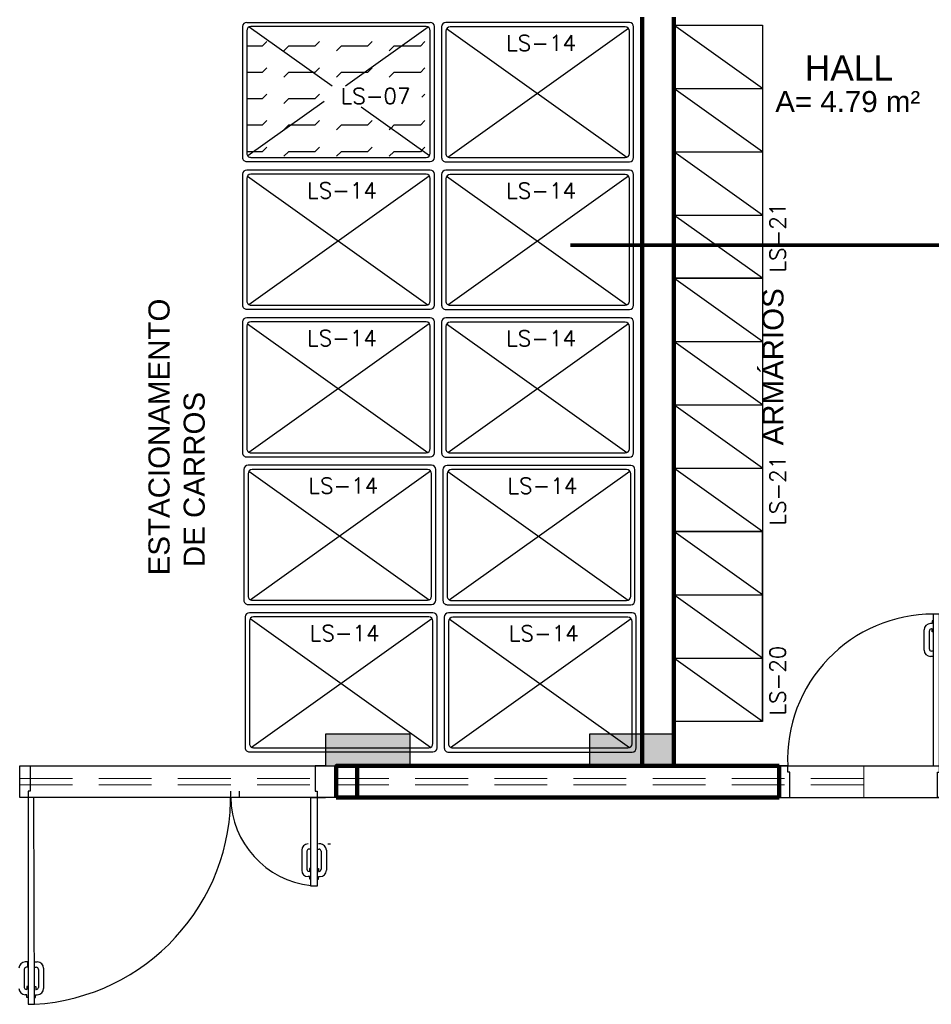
# Model space of a CAD drawing. Header units: metres. Extents: x -44 to 208, y -13 to 238.
# Tile 45 of 154: x 28.93 to 33.25, y 93.45 to 98.11. Entities that reach past the tile are written whole.
import ezdxf
from ezdxf.enums import TextEntityAlignment as Align

# ---------------------------------------------------------------- set-up
doc = ezdxf.new("R2010")
doc.units = ezdxf.units.M
doc.header["$MEASUREMENT"] = 0
doc.linetypes.add('HIDDEN', pattern=[0.375, 0.25, -0.125])
doc.layers.add('A4Proj', color=1, linetype='HIDDEN', lineweight=9)
doc.layers.add('ALV-ALT', color=7, linetype='Continuous', lineweight=90)
for name, color, linetype in [('ALV-CONS', 12, 'Continuous'), ('ESQ-POR', 3, 'Continuous'), ('ESQUADRIAS', 2, 'Continuous'), ('EST-LAJ', 6, 'Continuous'), ('HTC-EST', 253, 'Continuous'), ('HTC-PIS', 8, 'Continuous'), ('LAY-COR', 31, 'Continuous'), ('PIS-DSN', 40, 'Continuous'), ('SMB-GER', 9, 'Continuous'), ('TXT-AMB', 25, 'Continuous'), ('TXT-ESP', 40, 'Continuous')]:
    doc.layers.add(name, color=color, linetype=linetype)
doc.styles.add('20--4-0', font='romans.shx', dxfattribs={"height": 0.08})
doc.styles.add('Griffe', font='arial.ttf')
doc.styles.add('Texto Ambiente 1-50', font='arial.ttf', dxfattribs={"height": 0.12})
doc.styles.add('Texto Especificacao 1-50', font='arial.ttf', dxfattribs={"height": 0.1})

# ---------------------------------------------------------------- blocks, each defined once
blk = doc.blocks.new('PORTA 70')
at = {"layer": 'ESQ-POR'}
for p, q in [((-95.3039, 45.9714), (-95.3039, 45.9587)), ((-95.2983, 45.9714), (-95.3039, 45.9714)), ((-95.2983, 46.0042), (-95.2983, 45.2842)), ((-95.2683, 46.0042), (-95.2983, 46.0042)), ((-95.2683, 45.2842), (-95.2683, 46.0042)), ((-95.2683, 45.9714), (-95.2627, 45.9714)), ((-95.2627, 45.9714), (-95.2627, 45.9587)), ((-95.3416, 45.8335), (-95.3416, 45.9287)), ((-95.3169, 45.8385), (-95.3169, 45.924)), ((-95.3039, 45.9587), (-95.3116, 45.9587)), ((-95.3039, 45.934), (-95.3069, 45.934)), ((-95.3042, 45.9205), (-95.3042, 45.934)), ((-95.2627, 45.9587), (-95.2549, 45.9587)), ((-95.2627, 45.934), (-95.2596, 45.934)), ((-95.2623, 45.9205), (-95.2623, 45.934)), ((-95.2496, 45.8385), (-95.2496, 45.924)), ((-95.2249, 45.8335), (-95.2249, 45.9287)), ((-95.2983, 45.9205), (-95.3042, 45.9205)), ((-95.2683, 45.9205), (-95.2623, 45.9205)), ((-95.2991, 45.8035), (-95.3116, 45.8035)), ((-95.2991, 45.8285), (-95.3069, 45.8285)), ((-95.2991, 45.8285), (-95.2991, 45.8035)), ((-95.2675, 45.8285), (-95.2675, 45.8035)), ((-95.2675, 45.8285), (-95.2596, 45.8285)), ((-95.2675, 45.8035), (-95.2549, 45.8035)), ((-95.9883, 45.2842), (-96.0283, 45.2842)), ((-95.9883, 45.2542), (-95.9883, 45.2842)), ((-95.2983, 45.2842), (-95.2683, 45.2842)), ((-95.2683, 45.2842), (-95.2283, 45.2842)), ((-95.2683, 45.2542), (-95.2683, 45.2842)), ((-95.9783, 45.2542), (-95.9883, 45.2542)), ((-95.9783, 45.1342), (-95.9783, 45.2542)), ((-95.2783, 45.1342), (-95.2783, 45.2542)), ((-95.2783, 45.2542), (-95.2683, 45.2542)), ((-96.0283, 45.1342), (-95.9783, 45.1342)), ((-95.2283, 45.1342), (-95.2783, 45.1342))]:
    blk.add_line(p, q, dxfattribs=at)
for centre, radius, start, end in [((-95.2983, 45.3136), 0.6906, 90, 182.4378), ((-95.3116, 45.9287), 0.03, 90, 180), ((-95.3069, 45.924), 0.01, 90, 180), ((-95.2596, 45.924), 0.01, 0, 90), ((-95.2549, 45.9287), 0.03, 0, 90), ((-95.3116, 45.8335), 0.03, 180, 270), ((-95.3069, 45.8385), 0.01, 180, 270), ((-95.2596, 45.8385), 0.01, 270, 0), ((-95.2549, 45.8335), 0.03, 270, 0)]:
    blk.add_arc(centre, radius, start, end, dxfattribs=at)
blk = doc.blocks.new('LS-14')
for p, q in [((-152.1924, 49.622), (-152.1924, 48.752)), ((-151.5524, 49.642), (-152.1724, 49.642)), ((-151.5552, 48.7619), (-152.1654, 49.6172)), ((-152.1642, 48.7558), (-151.5544, 49.6106)), ((-151.5724, 49.622), (-152.1524, 49.622)), ((-151.5324, 48.752), (-151.5324, 49.622)), ((-152.1724, 49.602), (-152.1724, 48.772)), ((-151.5524, 48.772), (-151.5524, 49.602)), ((-152.1724, 48.732), (-151.5524, 48.732)), ((-152.1524, 48.752), (-151.5724, 48.752))]:
    blk.add_line(p, q)
for centre, start, end in [((-152.1724, 49.622), 90, 180), ((-152.1524, 49.602), 90, 180), ((-151.5724, 49.602), 0, 90), ((-151.5524, 49.622), 0, 90), ((-152.1524, 48.772), 180, 270), ((-151.5724, 48.772), 270, 0), ((-152.1724, 48.752), 180, 270), ((-151.5524, 48.752), 270, 0)]:
    blk.add_arc(centre, 0.02, start, end)
at = {"style": '20--4-0'}
blk.add_text('LS-14', height=0.075, rotation=90, dxfattribs=at).set_placement((-152.0583, 49.0382))
blk = doc.blocks.new('LS-07')
for p, q in [((-157.1299, 58.4362), (-157.7499, 58.4362)), ((-157.7699, 57.5462), (-157.7699, 58.4162)), ((-157.7499, 58.3962), (-157.7499, 57.5662)), ((-157.7471, 58.4063), (-157.4675, 58.0144)), ((-157.1499, 58.4162), (-157.7299, 58.4162)), ((-157.6792, 58.3911), (-157.6571, 58.369)), ((-157.5542, 58.3911), (-157.5321, 58.369)), ((-157.4292, 58.3911), (-157.4147, 58.3766)), ((-157.1381, 58.4123), (-157.3687, 58.0891)), ((-157.3042, 58.3911), (-157.2821, 58.369)), ((-157.1792, 58.3911), (-157.164, 58.3759)), ((-157.1299, 57.5662), (-157.1299, 58.3962)), ((-157.1099, 57.5462), (-157.1099, 58.4162)), ((-157.6571, 58.369), (-157.6571, 58.2801)), ((-157.5321, 58.369), (-157.5321, 58.244)), ((-157.2821, 58.369), (-157.2821, 58.244)), ((-157.164, 58.3759), (-157.1571, 58.369)), ((-157.1571, 58.369), (-157.1571, 58.244)), ((-157.6571, 58.2801), (-157.6571, 58.244)), ((-157.6571, 58.244), (-157.635, 58.2219)), ((-157.5321, 58.244), (-157.51, 58.2219)), ((-157.2821, 58.244), (-157.2681, 58.23)), ((-157.2681, 58.23), (-157.26, 58.2219)), ((-157.1571, 58.244), (-157.135, 58.2219)), ((-157.6792, 58.1411), (-157.6571, 58.119)), ((-157.6571, 58.119), (-157.6571, 57.994)), ((-157.5542, 58.1411), (-157.5321, 58.119)), ((-157.5321, 58.119), (-157.5321, 58.1048)), ((-157.5321, 58.1048), (-157.5321, 57.994)), ((-157.3042, 58.1411), (-157.2821, 58.119)), ((-157.2821, 58.119), (-157.2821, 57.994)), ((-157.1792, 58.1411), (-157.1571, 58.119)), ((-157.1571, 58.119), (-157.1571, 57.994)), ((-157.6571, 57.994), (-157.635, 57.9719)), ((-157.5321, 57.994), (-157.51, 57.9719)), ((-157.2821, 57.994), (-157.26, 57.9719)), ((-157.1571, 57.994), (-157.135, 57.9719)), ((-157.4675, 57.9506), (-157.7479, 57.5575)), ((-157.6792, 57.8911), (-157.6571, 57.869)), ((-157.5542, 57.8911), (-157.5321, 57.869)), ((-157.4292, 57.8911), (-157.4071, 57.869)), ((-157.3954, 57.9133), (-157.1369, 57.551)), ((-157.3042, 57.8911), (-157.2821, 57.869)), ((-157.1792, 57.8911), (-157.1571, 57.869)), ((-157.6571, 57.869), (-157.6571, 57.744)), ((-157.5321, 57.869), (-157.5321, 57.8601)), ((-157.5321, 57.8601), (-157.5321, 57.744)), ((-157.4071, 57.869), (-157.4071, 57.744)), ((-157.2821, 57.869), (-157.2821, 57.7544)), ((-157.1571, 57.869), (-157.1571, 57.744)), ((-157.6571, 57.744), (-157.635, 57.7219)), ((-157.5321, 57.744), (-157.51, 57.7219)), ((-157.4071, 57.744), (-157.385, 57.7219)), ((-157.2821, 57.7544), (-157.2821, 57.744)), ((-157.2821, 57.744), (-157.26, 57.7219)), ((-157.1571, 57.744), (-157.135, 57.7219)), ((-157.6792, 57.6411), (-157.6571, 57.619)), ((-157.5542, 57.6411), (-157.5321, 57.619)), ((-157.4292, 57.6411), (-157.4071, 57.619)), ((-157.3042, 57.6411), (-157.2821, 57.619)), ((-157.1792, 57.6411), (-157.1571, 57.619)), ((-157.6571, 57.619), (-157.6571, 57.5462)), ((-157.5321, 57.619), (-157.5321, 57.5462)), ((-157.4071, 57.619), (-157.4071, 57.5462)), ((-157.2821, 57.619), (-157.2821, 57.5462)), ((-157.1571, 57.619), (-157.1571, 57.5792)), ((-157.7299, 57.5462), (-157.1499, 57.5462)), ((-157.1571, 57.5792), (-157.1571, 57.5462)), ((-157.7499, 57.5262), (-157.1299, 57.5262))]:
    blk.add_line(p, q)
for centre, start, end in [((-157.7499, 58.4162), 90, 180), ((-157.1299, 58.4162), 0, 90), ((-157.7299, 58.3962), 90, 180), ((-157.1499, 58.3962), 0, 90), ((-157.7499, 57.5462), 180, 270), ((-157.7299, 57.5662), 180, 270), ((-157.1499, 57.5662), 270, 360), ((-157.1299, 57.5462), 270, 0)]:
    blk.add_arc(centre, 0.02, start, end)
at = {"style": '20--4-0'}
blk.add_text('LS-07', height=0.075, rotation=90, dxfattribs=at).set_placement((-157.3834, 57.9915))
blk = doc.blocks.new('LS-20')
for p, q in [((-142.6773, 43.2057), (-143.0973, 43.5057)), ((-142.6773, 42.6057), (-142.6773, 43.5057)), ((-142.6773, 42.9057), (-143.0973, 43.2057)), ((-143.0973, 43.2057), (-142.6773, 43.2057)), ((-142.6773, 42.6057), (-143.0973, 42.9057)), ((-143.0973, 42.9057), (-142.6773, 42.9057))]:
    blk.add_line(p, q)
blk.add_lwpolyline([(-142.6773, 43.5057), (-142.6773, 42.6057), (-143.0973, 42.6057), (-143.0973, 43.5057)], close=True)
at = {"style": '20--4-0'}
blk.add_text('LS-20', height=0.075, rotation=90, dxfattribs=at).set_placement((-142.5672, 42.6335))
blk = doc.blocks.new('LS-21')
for p, q in [((-145.3993, 42.7811), (-145.8193, 43.0811)), ((-145.3993, 42.4811), (-145.8193, 42.7811)), ((-145.8193, 42.7811), (-145.3993, 42.7811)), ((-145.3993, 42.1811), (-145.8193, 42.4811)), ((-145.8193, 42.4811), (-145.3993, 42.4811)), ((-145.3993, 41.8811), (-145.8193, 42.1811)), ((-145.8193, 42.1811), (-145.3993, 42.1811))]:
    blk.add_line(p, q)
blk.add_lwpolyline([(-145.3993, 43.0811), (-145.3993, 41.8811), (-145.8193, 41.8811), (-145.8193, 43.0811)], close=True)
at = {"style": '20--4-0'}
blk.add_text('LS-21', height=0.075, rotation=90, dxfattribs=at).set_placement((-145.2891, 41.9089))
blk = doc.blocks.new('PORTA 140')
at = {"layer": 'ESQ-POR'}
for p, q in [((-143.3117, 48.139), (-143.2617, 48.139)), ((-143.2617, 48.139), (-143.2617, 48.019)), ((-141.9117, 48.1388), (-141.9117, 48.0188)), ((-141.8617, 48.1388), (-141.9117, 48.1388)), ((-143.2417, 47.989), (-143.3117, 47.989)), ((-143.2717, 48.019), (-143.2717, 47.989)), ((-143.2617, 48.019), (-143.2717, 48.019)), ((-143.2717, 47.989), (-143.2717, 47.009)), ((-143.2417, 47.009), (-143.2446, 47.989)), ((-141.9317, 47.5688), (-141.9317, 47.9888)), ((-141.9317, 47.9888), (-141.9017, 47.9888)), ((-141.9117, 48.0188), (-141.9017, 48.0188)), ((-141.9017, 48.0188), (-141.9017, 47.9888)), ((-141.9017, 47.9888), (-141.9017, 47.5688)), ((-141.9017, 47.9888), (-141.8617, 47.9888)), ((-141.9325, 47.7445), (-141.9404, 47.7445)), ((-141.9325, 47.7445), (-141.9325, 47.7694)), ((-141.9009, 47.7445), (-141.9009, 47.7694)), ((-141.9009, 47.7445), (-141.8931, 47.7445)), ((-141.9751, 47.7394), (-141.9751, 47.6443)), ((-141.9504, 47.7345), (-141.9504, 47.649)), ((-141.8831, 47.7345), (-141.8831, 47.649)), ((-141.8584, 47.7394), (-141.8584, 47.6443)), ((-141.9377, 47.6524), (-141.9377, 47.639)), ((-141.9317, 47.6524), (-141.9377, 47.6524)), ((-141.9017, 47.6524), (-141.8958, 47.6524)), ((-141.8958, 47.6524), (-141.8958, 47.639)), ((-141.9373, 47.6143), (-141.9451, 47.6143)), ((-141.9373, 47.639), (-141.9404, 47.639)), ((-141.9373, 47.6016), (-141.9373, 47.6143)), ((-141.8961, 47.639), (-141.8931, 47.639)), ((-141.8961, 47.6143), (-141.8884, 47.6143)), ((-141.8961, 47.6016), (-141.8961, 47.6143)), ((-141.9317, 47.6016), (-141.9373, 47.6016)), ((-141.9017, 47.5688), (-141.9317, 47.5688)), ((-141.9017, 47.6016), (-141.8961, 47.6016)), ((-143.2725, 47.2097), (-143.2851, 47.2097)), ((-143.2725, 47.1847), (-143.2804, 47.1847)), ((-143.2725, 47.1847), (-143.2725, 47.2097)), ((-143.2409, 47.2097), (-143.2284, 47.2097)), ((-143.2409, 47.1847), (-143.2409, 47.2097)), ((-143.2409, 47.1847), (-143.2331, 47.1847)), ((-143.2904, 47.1747), (-143.2904, 47.0892)), ((-143.2231, 47.1747), (-143.2231, 47.0892)), ((-143.1984, 47.1797), (-143.1984, 47.0845)), ((-143.2717, 47.0926), (-143.2777, 47.0926)), ((-143.2777, 47.0926), (-143.2777, 47.0792)), ((-143.2417, 47.0926), (-143.2358, 47.0926)), ((-143.2358, 47.0926), (-143.2358, 47.0792)), ((-143.2773, 47.0545), (-143.2851, 47.0545)), ((-143.2773, 47.0792), (-143.2804, 47.0792)), ((-143.2773, 47.0418), (-143.2773, 47.0545)), ((-143.2361, 47.0792), (-143.2331, 47.0792)), ((-143.2361, 47.0418), (-143.2361, 47.0545)), ((-143.2361, 47.0545), (-143.2284, 47.0545)), ((-143.2717, 47.0418), (-143.2773, 47.0418)), ((-143.2717, 47.009), (-143.2417, 47.009)), ((-143.2417, 47.0418), (-143.2361, 47.0418))]:
    blk.add_line(p, q, dxfattribs=at)
for centre, radius, start, end in [((-143.3015, 47.9972), 0.99, 273.462, 1.2482), ((-141.8828, 47.9977), 0.429, 181.1974, 263.4486), ((-141.9451, 47.7394), 0.03, 90, 180), ((-141.9404, 47.7345), 0.01, 90, 180), ((-141.8931, 47.7345), 0.01, 0, 90), ((-141.8884, 47.7394), 0.03, 0, 90), ((-141.9451, 47.6443), 0.03, 180, 270), ((-141.9404, 47.649), 0.01, 180, 270), ((-141.8931, 47.649), 0.01, 270, 0), ((-141.8884, 47.6443), 0.03, 270, 0), ((-143.2851, 47.1797), 0.03, 90, 180), ((-143.2804, 47.1747), 0.01, 90, 180), ((-143.2331, 47.1747), 0.01, 0, 90), ((-143.2284, 47.1797), 0.03, 0, 90), ((-143.2851, 47.0845), 0.03, 180, 270), ((-143.2804, 47.0892), 0.01, 180, 270), ((-143.2331, 47.0892), 0.01, 270, 0), ((-143.2284, 47.0845), 0.03, 270, 0)]:
    blk.add_arc(centre, radius, start, end, dxfattribs=at)
blk = doc.blocks.new('A$C6031014A')
at = {"layer": 'HTC-PIS'}
h = blk.add_hatch(color=256, dxfattribs=at)
h.dxf.hatch_style = 1
h.paths.add_polyline_path([(6.85, -16.3), (6.85, -16.45), (7.25, -16.45), (7.25, -16.3)])
h = blk.add_hatch(color=256, dxfattribs=at)
h.dxf.hatch_style = 1
h.paths.add_polyline_path([(8.1, -16.3), (8.1, -16.45), (8.5, -16.45), (8.5, -16.3)])
at = {"layer": 'EST-LAJ'}
for points in [[(6.85, -16.3), (6.85, -16.45), (7.25, -16.45), (7.25, -16.3), (6.85, -16.3)], [(8.1, -16.3), (8.1, -16.45), (8.5, -16.45), (8.5, -16.3), (8.1, -16.3)]]:
    blk.add_lwpolyline(points, close=True, dxfattribs=at)
blk = doc.blocks.new('Corte dir-cima')
at = {"const_width": 0.05}
blk.add_lwpolyline([(-6.871, 0), (-1, 0)], dxfattribs=at)
at = {"style": 'Griffe'}
for tag, height, p in [('A', 0.4, (7.75, 0.295)), ('B', 0.2, (7.537, -0.213)), ('C', 0.2, (7.963, -0.213))]:
    blk.add_attdef(tag, text='', height=height, dxfattribs=at).set_placement(p, align=Align.MIDDLE_CENTER)

msp = doc.modelspace()

# ---------------------------------------------------------------- linework, layer by layer
at = {"layer": 'A4Proj'}
for p, q in [((28.9259, 94.4256), (28.9259, 94.5756)), ((32.9259, 94.4245), (32.9259, 94.5747)), ((32.9259, 94.5156), (28.9259, 94.5156)), ((32.9259, 94.4856), (28.9259, 94.4856))]:
    msp.add_line(p, q, dxfattribs=at)
at = {"layer": 'ALV-ALT'}
for p, q in [((31.8759, 94.5753), (31.8759, 98.1253)), ((32.0259, 98.1253), (32.0259, 94.5753)), ((32.5259, 94.5753), (30.4259, 94.5753)), ((30.5259, 94.5753), (30.5259, 94.4253)), ((32.5259, 94.5753), (32.5259, 94.4253)), ((30.5259, 94.4253), (30.4259, 94.4253)), ((32.5259, 94.4253), (30.5259, 94.4253))]:
    msp.add_line(p, q, dxfattribs=at)
msp.add_lwpolyline([(30.4259, 94.4256), (30.4259, 94.4256), (30.4259, 94.5753), (30.4259, 94.5753)], close=True, dxfattribs=at)
at = {"layer": 'ALV-CONS'}
msp.add_line((32.0259, 94.5753), (31.8759, 94.5753), dxfattribs=at)
at = {"layer": 'ESQ-POR'}
for p, q in [((29.9659, 94.4553), (29.9659, 94.4253)), ((30.3551, 94.206), (30.3425, 94.206)), ((30.3867, 94.206), (30.3992, 94.206))]:
    msp.add_line(p, q, dxfattribs=at)
at = {"layer": 'ESQUADRIAS'}
msp.add_line((31.3759, 94.5753), (31.3459, 94.5753), dxfattribs=at)
at = {"layer": 'PIS-DSN'}
for points in [[(28.9259, 94.5756), (30.4259, 94.5756), (30.4259, 94.4256), (28.9259, 94.4256)], [(32.5259, 94.5753), (33.3259, 94.5753), (33.3259, 94.4238), (32.5259, 94.4238)]]:
    msp.add_lwpolyline(points, close=True, dxfattribs=at)

# ---------------------------------------------------------------- block references
at = {"layer": 'ALV-ALT'}
msp.add_blockref('PORTA 70', (128.5541, 49.2911), dxfattribs=at)
at = {"layer": 'EST-LAJ'}
msp.add_blockref('A$C6031014A', (23.5259, 111.0253), dxfattribs=at)
at = {"layer": 'HTC-EST', "rotation": 270}
for name, p in [('LS-07', (-27.5443, -59.6701)), ('LS-14', (-17.8064, -54.0936)), ('LS-14', (-18.7501, -54.7926)), ('LS-14', (-17.8064, -54.7936)), ('LS-14', (-18.7501, -55.4926)), ('LS-14', (-17.8064, -55.4936)), ('LS-14', (-18.7438, -56.1917)), ('LS-14', (-17.8001, -56.1926)), ('LS-14', (-18.7375, -56.8907)), ('LS-14', (-17.7938, -56.8917))]:
    msp.add_blockref(name, p, dxfattribs=at)
at = {"layer": 'HTC-EST'}
for name, p in [('LS-21', (177.8451, 55.0056)), ('LS-21', (177.8451, 53.8056)), ('LS-20', (175.1232, 52.181))]:
    msp.add_blockref(name, p, dxfattribs=at)
at = {"layer": 'LAY-COR'}
msp.add_blockref('PORTA 140', (172.2376, 46.4366), dxfattribs=at)
at = {"layer": 'SMB-GER', "xscale": 0.35, "yscale": 0.35, "zscale": 0.35}
msp.add_blockref('Corte dir-cima', (33.9399, 97.0441), dxfattribs=at)

# ---------------------------------------------------------------- texts
at = {"layer": 'TXT-AMB', "insert": (32.6466, 97.944), "char_height": 0.12, "width": 2.887209, "attachment_point": 1, "style": 'Texto Ambiente 1-50'}
msp.add_mtext('HALL', dxfattribs=at)
at = {"layer": 'TXT-ESP', "style": 'Texto Especificacao 1-50'}
msp.add_text('A= 4.79 m²', height=0.1, dxfattribs=at).set_placement((32.507, 97.6745))
at = {"layer": 'TXT-ESP', "char_height": 0.1, "width": 1.981364, "attachment_point": 1, "rotation": 90, "style": 'Texto Especificacao 1-50'}
for s, insert in [('ARMÁRIOS', (32.4459, 96.0945)), ('ESTACIONAMENTO\\P DE CARROS', (29.5362, 95.4789))]:
    msp.add_mtext(s, dxfattribs=dict(at, insert=insert))

doc.saveas('drawing.dxf')
